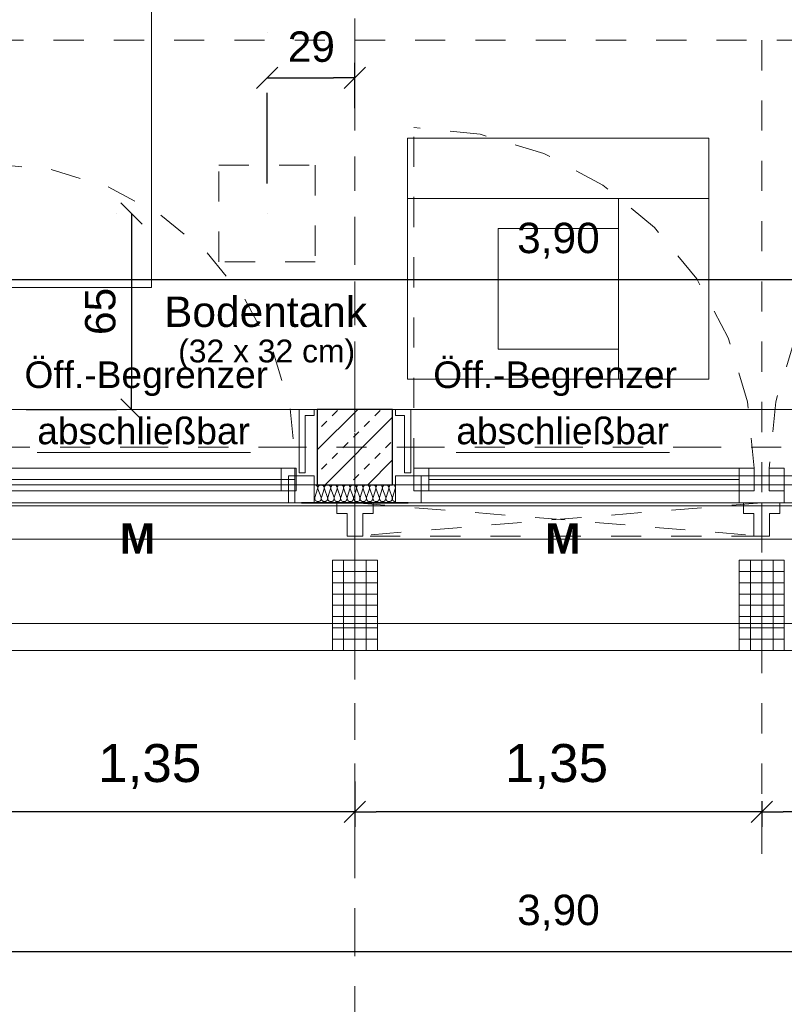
# Model space of a CAD drawing. Header units: metres. Extents: x -45.2 to 14.3, y -31.8 to 10.2.
# Tile 24 of 141: x -29.5 to -26.9, y -23.4 to -20.2. Entities that reach past the tile are written whole.
import ezdxf

# ---------------------------------------------------------------- set-up
doc = ezdxf.new("R2010")
doc.units = ezdxf.units.M
doc.header["$LTSCALE"] = 0.05
for name, pattern in [('1600.2032', [1.6, 0.8, -0.8]), ('Achsen 01', [5.291531, 3.175, -1.058062, 0.352704, -0.705764]), ('gestrichelt - 01', [2, 1, -1]), ('Raster 01', [2, 1, -1])]:
    doc.linetypes.add(name, pattern=pattern)
doc.layers.get('0').update_dxf_attribs({"lineweight": 25})
for name, color, linetype, lineweight, true_color in [('013_Beton und Stahlbetonarbeiten-000 Brüstung', 7, 'Continuous', 9, 0xa6a6a6), ('014_Fassadenarbeiten-000 Aufsicht Betonfertigteile', 7, 'Continuous', 9, 0xc0c0c0), ('014_Fassadenarbeiten-330 mineralische Dämmung', 7, 'Continuous', 9, 0x666666), ('030_Sonnenschutzarbeiten-Bemassung', 7, 'Continuous', 13, 0xff6633), ('030_Sonnenschutzarbeiten-Grundriss', 7, 'Continuous', 13, 0x555555), ('031_Metallbauarbeiten-330 Aufsicht Metallbauarbeiten', 7, 'Continuous', 9, 0xa6a6a6), ('032_Metallarbeiten-abschließbar', 7, 'Continuous', 13, 0x444444), ('032_Metallarbeiten-Fenster', 7, 'Continuous', 13, 0x444444), ('032_Metallarbeiten-Öffnungsbegrenzer', 7, 'Continuous', 13, 0x444444), ('ACTES-Einrichtung Aufsicht.', 7, 'Continuous', 9, 0xa6a6a6), ('AV1-Achsen', 1, 'Achsen 01', 18, 0xff0000), ('AV1-Einrichtung', 7, 'Continuous', 9, 0xa6a6a6), ('AV1-Raster', 7, 'Raster 01', 9, 0xa6a6a6)]:
    doc.layers.add(name, color=color, linetype=linetype, lineweight=lineweight, true_color=true_color)
for name, color, linetype, lineweight in [('013_Beton und Stahlbetonarbeiten-330 Außenstützen', 7, 'Continuous', 25), ('014_Fassadenarbeiten-330 Betonfertigteile vertikal', 7, 'Continuous', 9), ('027_Tischlerarbeiten-330 Innenfensterbänke', 7, 'Continuous', 9), ('030_Sonnenschutzarbeiten-Kasten+Behang', 7, 'Continuous', 5), ('030_Sonnenschutzarbeiten-Motor', 7, 'Continuous', 5), ('053_Niederspannungsanlagen-Bodentanks', 7, 'gestrichelt - 01', 9), ('AV1-Einrichtung Bemaßung', 7, 'Continuous', 9), ('Bemaßung-Bemaßung', 7, 'Continuous', 9), ('Keine', 7, 'Continuous', 9)]:
    doc.layers.add(name, color=color, linetype=linetype, lineweight=lineweight)
doc.styles.add('Arial', font='arial.ttf')
doc.styles.add('Arial (bold)', font='arialbd.ttf')

msp = doc.modelspace()

# ---------------------------------------------------------------- linework, layer by layer
at = {"color": 0, "linetype": 'Continuous', "lineweight": 15}
for p, q in [((-28.677, -20.4104), (-28.6062, -20.3396)), ((-28.3146, -20.3396), (-28.3854, -20.4104)), ((-29.127, -20.7896), (-29.0562, -20.8604)), ((-29.0562, -21.5104), (-29.127, -21.4396)), ((-28.3146, -22.7746), (-28.3854, -22.8454)), ((-28.3854, -22.8454), (-28.3146, -22.7746)), ((-26.9646, -22.7746), (-27.0354, -22.8454)), ((-27.0354, -22.8454), (-26.9646, -22.7746))]:
    msp.add_line(p, q, dxfattribs=at)
at = {"color": 0, "linetype": 'ByBlock', "lineweight": -2}
for p, q in [((-28.6416, -20.375), (-28.5709, -20.375)), ((-28.35, -20.375), (-28.4207, -20.375)), ((-29.0916, -20.825), (-29.0916, -20.8957)), ((-29.0916, -21.475), (-29.0916, -21.4043)), ((-28.35, -22.81), (-28.4207, -22.81)), ((-28.35, -22.81), (-28.2793, -22.81)), ((-27, -22.81), (-27.0707, -22.81)), ((-27, -22.81), (-26.9293, -22.81))]:
    msp.add_line(p, q, dxfattribs=at)
at = {"layer": '013_Beton und Stahlbetonarbeiten-000 Brüstung'}
for points in [[(-28.475, -21.725), (-30.925, -21.725), (-30.925, -21.475), (-28.475, -21.475)], [(-25.775, -21.725), (-28.225, -21.725), (-28.225, -21.475), (-25.775, -21.475)]]:
    msp.add_lwpolyline(points, close=True, dxfattribs=at)
at = {"layer": '013_Beton und Stahlbetonarbeiten-330 Außenstützen', "color": 251, "linetype": 'Continuous', "lineweight": 13, "true_color": 0x4c4c4c}
for p, q in [((-28.3404, -21.475), (-28.475, -21.6096)), ((-28.4257, -21.496), (-28.408, -21.4784)), ((-28.2843, -21.496), (-28.2666, -21.4784)), ((-28.461, -21.5314), (-28.4434, -21.5137)), ((-28.225, -21.501), (-28.449, -21.725)), ((-28.3196, -21.5314), (-28.3019, -21.5137)), ((-28.355, -21.5668), (-28.3373, -21.5491)), ((-28.3903, -21.6021), (-28.3727, -21.5844)), ((-28.2489, -21.6021), (-28.2312, -21.5844)), ((-28.4257, -21.6375), (-28.408, -21.6198)), ((-28.2843, -21.6375), (-28.2666, -21.6198)), ((-28.461, -21.6728), (-28.4434, -21.6551)), ((-28.3196, -21.6728), (-28.3019, -21.6551)), ((-28.225, -21.6424), (-28.3076, -21.725)), ((-28.355, -21.7082), (-28.3373, -21.6905))]:
    msp.add_line(p, q, dxfattribs=at)
at = {"layer": '013_Beton und Stahlbetonarbeiten-330 Außenstützen'}
msp.add_lwpolyline([(-28.225, -21.475), (-28.475, -21.475), (-28.475, -21.725), (-28.225, -21.725)], close=True, dxfattribs=at)
at = {"layer": '014_Fassadenarbeiten-000 Aufsicht Betonfertigteile'}
msp.add_lwpolyline([(-39.455, -21.905), (0.305, -21.905), (0.675, -22.275), (-39.825, -22.275)], close=True, dxfattribs=at)
at = {"layer": '014_Fassadenarbeiten-330 Betonfertigteile vertikal', "color": 8, "linetype": 'Continuous', "lineweight": 9, "true_color": 0x808080}
for p, q in [((-28.3875, -21.975), (-28.3875, -22.275)), ((-28.35, -21.975), (-28.35, -22.275)), ((-28.3125, -21.975), (-28.3125, -22.275)), ((-27.0375, -21.975), (-27.0375, -22.275)), ((-27, -21.975), (-27, -22.275)), ((-26.9625, -21.975), (-26.9625, -22.275))]:
    msp.add_line(p, q, dxfattribs=at)
at = {"layer": '014_Fassadenarbeiten-330 Betonfertigteile vertikal', "color": 8, "linetype": 'Continuous', "lineweight": 13, "true_color": 0x808080}
for p, q in [((-28.425, -22.0125), (-28.275, -22.0125)), ((-27.075, -22.0125), (-26.925, -22.0125)), ((-28.425, -22.05), (-28.275, -22.05)), ((-27.075, -22.05), (-26.925, -22.05)), ((-28.425, -22.0875), (-28.275, -22.0875)), ((-27.075, -22.0875), (-26.925, -22.0875)), ((-28.425, -22.125), (-28.275, -22.125)), ((-27.075, -22.125), (-26.925, -22.125)), ((-28.425, -22.1625), (-28.275, -22.1625)), ((-27.075, -22.1625), (-26.925, -22.1625)), ((-28.425, -22.2), (-28.275, -22.2)), ((-27.075, -22.2), (-26.925, -22.2)), ((-28.425, -22.2375), (-28.275, -22.2375)), ((-27.075, -22.2375), (-26.925, -22.2375))]:
    msp.add_line(p, q, dxfattribs=at)
at = {"layer": '014_Fassadenarbeiten-330 Betonfertigteile vertikal'}
for points in [[(-28.425, -21.975), (-28.275, -21.975), (-28.275, -22.275), (-28.425, -22.275)], [(-27.075, -21.975), (-26.925, -21.975), (-26.925, -22.275), (-27.075, -22.275)]]:
    msp.add_lwpolyline(points, close=True, dxfattribs=at)
at = {"layer": '014_Fassadenarbeiten-330 mineralische Dämmung'}
for points in [[(-28.4194, -21.767), (-28.419, -21.7689), (-28.4189, -21.7708), (-28.4192, -21.7727), (-28.4198, -21.7745), (-28.4207, -21.7762), (-28.4219, -21.7777), (-28.4234, -21.779), (-28.4234, -21.779), (-28.425, -21.7799), (-28.4268, -21.7806), (-28.4287, -21.781), (-28.4306, -21.781), (-28.4325, -21.7806), (-28.4343, -21.7799), (-28.4359, -21.779), (-28.4359, -21.779), (-28.4374, -21.7777), (-28.4386, -21.7762), (-28.4395, -21.7745), (-28.4401, -21.7727), (-28.4403, -21.7708), (-28.4403, -21.7689), (-28.4398, -21.767), (-28.4308, -21.739), (-28.4308, -21.739), (-28.4304, -21.7371), (-28.4303, -21.7352), (-28.4306, -21.7333), (-28.4312, -21.7315), (-28.4321, -21.7298), (-28.4333, -21.7283), (-28.4348, -21.727), (-28.4348, -21.727), (-28.4364, -21.7261), (-28.4382, -21.7254), (-28.4401, -21.725), (-28.442, -21.725), (-28.4439, -21.7254), (-28.4457, -21.7261), (-28.4473, -21.727), (-28.4473, -21.727), (-28.4488, -21.7283), (-28.45, -21.7298), (-28.4509, -21.7315), (-28.4515, -21.7333), (-28.4517, -21.7352), (-28.4517, -21.7371), (-28.4512, -21.739), (-28.4409, -21.767), (-28.4409, -21.767), (-28.4405, -21.7689), (-28.4404, -21.7708), (-28.4407, -21.7727), (-28.4412, -21.7745), (-28.4422, -21.7762), (-28.4434, -21.7777), (-28.4448, -21.779), (-28.4448, -21.779), (-28.4465, -21.7799), (-28.4482, -21.7806), (-28.4501, -21.781), (-28.4521, -21.781), (-28.4539, -21.7806), (-28.4557, -21.7799), (-28.4574, -21.779), (-28.4574, -21.779), (-28.4588, -21.7777), (-28.46, -21.7762), (-28.4609, -21.7745), (-28.4615, -21.7727), (-28.4618, -21.7708), (-28.4617, -21.7689), (-28.4613, -21.767), (-28.4523, -21.739), (-28.4523, -21.739), (-28.4519, -21.7371), (-28.4518, -21.7352), (-28.4521, -21.7333), (-28.4526, -21.7315), (-28.4536, -21.7298), (-28.4548, -21.7283), (-28.4562, -21.727), (-28.4562, -21.727), (-28.4579, -21.7261), (-28.4596, -21.7254), (-28.4615, -21.725), (-28.4635, -21.725), (-28.4653, -21.7254), (-28.4671, -21.7261), (-28.4688, -21.727), (-28.4688, -21.727), (-28.4702, -21.7283), (-28.4714, -21.7298), (-28.4723, -21.7315), (-28.4729, -21.7333), (-28.4732, -21.7352), (-28.4731, -21.7371), (-28.4727, -21.739), (-28.4623, -21.767), (-28.4623, -21.767), (-28.4619, -21.7689), (-28.4618, -21.7708), (-28.4621, -21.7727), (-28.4627, -21.7745), (-28.4636, -21.7762), (-28.4648, -21.7777), (-28.4663, -21.779), (-28.4663, -21.779), (-28.4679, -21.7799), (-28.4697, -21.7806), (-28.4716, -21.781), (-28.4735, -21.781), (-28.4754, -21.7806), (-28.4772, -21.7799), (-28.4788, -21.779), (-28.4788, -21.779), (-28.4803, -21.7777), (-28.4815, -21.7762), (-28.4824, -21.7745), (-28.483, -21.7727), (-28.4832, -21.7708), (-28.4832, -21.7689), (-28.4827, -21.767), (-28.4737, -21.739), (-28.4737, -21.739), (-28.4733, -21.7371), (-28.4732, -21.7352), (-28.4735, -21.7333), (-28.4741, -21.7315), (-28.475, -21.7298), (-28.4762, -21.7283), (-28.4777, -21.727), (-28.4794, -21.726), (-28.4812, -21.7254), (-28.4831, -21.725), (-28.485, -21.725)], [(-28.2264, -21.767), (-28.226, -21.769), (-28.2259, -21.771), (-28.2262, -21.773), (-28.2269, -21.7749), (-28.2279, -21.7766), (-28.2293, -21.7781), (-28.2309, -21.7793), (-28.2327, -21.7802), (-28.2346, -21.7808), (-28.2366, -21.781), (-28.2386, -21.7808), (-28.2405, -21.7802), (-28.2423, -21.7793), (-28.2439, -21.7781), (-28.2453, -21.7766), (-28.2463, -21.7749), (-28.247, -21.773), (-28.2473, -21.771), (-28.2472, -21.769), (-28.2468, -21.767), (-28.2378, -21.739), (-28.2378, -21.739), (-28.2374, -21.737), (-28.2373, -21.735), (-28.2376, -21.733), (-28.2383, -21.7311), (-28.2393, -21.7294), (-28.2407, -21.7279), (-28.2423, -21.7267), (-28.2441, -21.7257), (-28.246, -21.7252), (-28.248, -21.725), (-28.25, -21.7252), (-28.2519, -21.7257), (-28.2537, -21.7267), (-28.2553, -21.7279), (-28.2567, -21.7294), (-28.2577, -21.7311), (-28.2584, -21.733), (-28.2587, -21.735), (-28.2586, -21.737), (-28.2582, -21.739), (-28.2478, -21.767), (-28.2478, -21.767), (-28.2474, -21.769), (-28.2474, -21.771), (-28.2477, -21.773), (-28.2484, -21.7749), (-28.2494, -21.7766), (-28.2507, -21.7781), (-28.2523, -21.7793), (-28.2541, -21.7802), (-28.256, -21.7808), (-28.258, -21.781), (-28.2601, -21.7808), (-28.262, -21.7802), (-28.2638, -21.7793), (-28.2654, -21.7781), (-28.2667, -21.7766), (-28.2677, -21.7749), (-28.2684, -21.773), (-28.2687, -21.771), (-28.2687, -21.769), (-28.2682, -21.767), (-28.2592, -21.739), (-28.2592, -21.739), (-28.2588, -21.737), (-28.2588, -21.735), (-28.2591, -21.733), (-28.2598, -21.7311), (-28.2608, -21.7294), (-28.2621, -21.7279), (-28.2637, -21.7267), (-28.2655, -21.7257), (-28.2674, -21.7252), (-28.2694, -21.725), (-28.2715, -21.7252), (-28.2734, -21.7257), (-28.2752, -21.7267), (-28.2768, -21.7279), (-28.2781, -21.7294), (-28.2791, -21.7311), (-28.2798, -21.733), (-28.2801, -21.735), (-28.2801, -21.737), (-28.2796, -21.739), (-28.2693, -21.767), (-28.2693, -21.767), (-28.2689, -21.769), (-28.2688, -21.771), (-28.2691, -21.773), (-28.2698, -21.7749), (-28.2708, -21.7766), (-28.2722, -21.7781), (-28.2738, -21.7793), (-28.2756, -21.7802), (-28.2775, -21.7808), (-28.2795, -21.781), (-28.2815, -21.7808), (-28.2834, -21.7802), (-28.2852, -21.7793), (-28.2868, -21.7781), (-28.2882, -21.7766), (-28.2892, -21.7749), (-28.2899, -21.773), (-28.2902, -21.771), (-28.2901, -21.769), (-28.2897, -21.767), (-28.2807, -21.739), (-28.2807, -21.739), (-28.2803, -21.737), (-28.2802, -21.735), (-28.2805, -21.733), (-28.2812, -21.7311), (-28.2822, -21.7294), (-28.2836, -21.7279), (-28.2852, -21.7267), (-28.287, -21.7257), (-28.2889, -21.7252), (-28.2909, -21.725), (-28.2929, -21.7252), (-28.2948, -21.7257), (-28.2966, -21.7267), (-28.2982, -21.7279), (-28.2996, -21.7294), (-28.3006, -21.7311), (-28.3013, -21.733), (-28.3016, -21.735), (-28.3015, -21.737), (-28.3011, -21.739), (-28.2907, -21.767), (-28.2907, -21.767), (-28.2903, -21.769), (-28.2903, -21.771), (-28.2906, -21.773), (-28.2913, -21.7749), (-28.2923, -21.7766), (-28.2936, -21.7781), (-28.2952, -21.7793), (-28.297, -21.7802), (-28.2989, -21.7808), (-28.3009, -21.781), (-28.303, -21.7808), (-28.3049, -21.7802), (-28.3067, -21.7793), (-28.3083, -21.7781), (-28.3096, -21.7766), (-28.3106, -21.7749), (-28.3113, -21.773), (-28.3116, -21.771), (-28.3116, -21.769), (-28.3111, -21.767), (-28.3021, -21.739), (-28.3021, -21.739), (-28.3017, -21.737), (-28.3017, -21.735), (-28.302, -21.733), (-28.3027, -21.7311), (-28.3037, -21.7294), (-28.305, -21.7279), (-28.3066, -21.7267), (-28.3084, -21.7257), (-28.3103, -21.7252), (-28.3123, -21.725), (-28.3144, -21.7252), (-28.3163, -21.7257), (-28.3181, -21.7267), (-28.3197, -21.7279), (-28.321, -21.7294), (-28.322, -21.7311), (-28.3227, -21.733), (-28.323, -21.735), (-28.323, -21.737), (-28.3225, -21.739), (-28.3122, -21.767), (-28.3122, -21.767), (-28.3118, -21.769), (-28.3117, -21.771), (-28.312, -21.773), (-28.3127, -21.7749), (-28.3137, -21.7766), (-28.3151, -21.7781), (-28.3167, -21.7793), (-28.3185, -21.7802), (-28.3204, -21.7808), (-28.3224, -21.781), (-28.3244, -21.7808), (-28.3263, -21.7802), (-28.3281, -21.7793), (-28.3297, -21.7781), (-28.3311, -21.7766), (-28.3321, -21.7749), (-28.3328, -21.773), (-28.3331, -21.771), (-28.333, -21.769), (-28.3326, -21.767), (-28.3236, -21.739), (-28.3236, -21.739), (-28.3232, -21.737), (-28.3231, -21.735), (-28.3234, -21.733), (-28.3241, -21.7311), (-28.3251, -21.7294), (-28.3265, -21.7279), (-28.3281, -21.7267), (-28.3299, -21.7257), (-28.3318, -21.7252), (-28.3338, -21.725), (-28.3358, -21.7252), (-28.3377, -21.7257), (-28.3395, -21.7267), (-28.3411, -21.7279), (-28.3425, -21.7294), (-28.3435, -21.7311), (-28.3442, -21.733), (-28.3445, -21.735), (-28.3444, -21.737), (-28.344, -21.739), (-28.3336, -21.767), (-28.3336, -21.767), (-28.3332, -21.769), (-28.3332, -21.771), (-28.3335, -21.773), (-28.3342, -21.7749), (-28.3352, -21.7766), (-28.3365, -21.7781), (-28.3381, -21.7793), (-28.3399, -21.7802), (-28.3418, -21.7808), (-28.3438, -21.781), (-28.3459, -21.7808), (-28.3478, -21.7802), (-28.3496, -21.7793), (-28.3512, -21.7781), (-28.3525, -21.7766), (-28.3535, -21.7749), (-28.3542, -21.773), (-28.3545, -21.771), (-28.3545, -21.769), (-28.354, -21.767), (-28.345, -21.739), (-28.345, -21.739), (-28.3446, -21.737), (-28.3446, -21.735), (-28.3449, -21.733), (-28.3456, -21.7311), (-28.3466, -21.7294), (-28.3479, -21.7279), (-28.3495, -21.7267), (-28.3513, -21.7257), (-28.3532, -21.7252), (-28.3552, -21.725), (-28.3573, -21.7252), (-28.3592, -21.7257), (-28.361, -21.7267), (-28.3626, -21.7279), (-28.3639, -21.7294), (-28.3649, -21.7311), (-28.3656, -21.733), (-28.3659, -21.735), (-28.3659, -21.737), (-28.3654, -21.739), (-28.3551, -21.767), (-28.3551, -21.767), (-28.3547, -21.769), (-28.3546, -21.771), (-28.3549, -21.773), (-28.3556, -21.7749), (-28.3566, -21.7766), (-28.358, -21.7781), (-28.3596, -21.7793), (-28.3614, -21.7802), (-28.3633, -21.7808), (-28.3653, -21.781), (-28.3673, -21.7808), (-28.3692, -21.7802), (-28.371, -21.7793), (-28.3726, -21.7781), (-28.374, -21.7766), (-28.375, -21.7749), (-28.3757, -21.773), (-28.376, -21.771), (-28.3759, -21.769), (-28.3755, -21.767), (-28.3665, -21.739), (-28.3665, -21.739), (-28.3661, -21.737), (-28.366, -21.735), (-28.3663, -21.733), (-28.367, -21.7311), (-28.368, -21.7294), (-28.3694, -21.7279), (-28.371, -21.7267), (-28.3728, -21.7257), (-28.3747, -21.7252), (-28.3767, -21.725), (-28.3787, -21.7252), (-28.3806, -21.7257), (-28.3824, -21.7267), (-28.384, -21.7279), (-28.3854, -21.7294), (-28.3864, -21.7311), (-28.3871, -21.733), (-28.3874, -21.735), (-28.3873, -21.737), (-28.3869, -21.739), (-28.3765, -21.767), (-28.3765, -21.767), (-28.3761, -21.769), (-28.3761, -21.771), (-28.3764, -21.773), (-28.3771, -21.7749), (-28.3781, -21.7766), (-28.3794, -21.7781), (-28.381, -21.7793), (-28.3828, -21.7802), (-28.3847, -21.7808), (-28.3867, -21.781), (-28.3888, -21.7808), (-28.3907, -21.7802), (-28.3925, -21.7793), (-28.3941, -21.7781), (-28.3954, -21.7766), (-28.3964, -21.7749), (-28.3971, -21.773), (-28.3974, -21.771), (-28.3974, -21.769), (-28.3969, -21.767), (-28.3879, -21.739), (-28.3879, -21.739), (-28.3875, -21.737), (-28.3875, -21.735), (-28.3878, -21.733), (-28.3885, -21.7311), (-28.3895, -21.7294), (-28.3908, -21.7279), (-28.3924, -21.7267), (-28.3942, -21.7257), (-28.3961, -21.7252), (-28.3981, -21.725), (-28.4002, -21.7252), (-28.4021, -21.7257), (-28.4039, -21.7267), (-28.4055, -21.7279), (-28.4068, -21.7294), (-28.4078, -21.7311), (-28.4085, -21.733), (-28.4088, -21.735), (-28.4088, -21.737), (-28.4083, -21.739), (-28.398, -21.767), (-28.398, -21.767), (-28.3976, -21.769), (-28.3975, -21.771), (-28.3978, -21.773), (-28.3985, -21.7749), (-28.3995, -21.7766), (-28.4009, -21.7781), (-28.4025, -21.7793), (-28.4043, -21.7802), (-28.4062, -21.7808), (-28.4082, -21.781), (-28.4102, -21.7808), (-28.4121, -21.7802), (-28.4139, -21.7793), (-28.4155, -21.7781), (-28.4169, -21.7766), (-28.4179, -21.7749), (-28.4186, -21.773), (-28.4189, -21.771), (-28.4188, -21.769), (-28.4184, -21.767), (-28.4094, -21.739), (-28.4094, -21.739), (-28.409, -21.737), (-28.4089, -21.735), (-28.4092, -21.733), (-28.4099, -21.7311), (-28.4109, -21.7294), (-28.4123, -21.7279), (-28.4139, -21.7267), (-28.4157, -21.7257), (-28.4176, -21.7252), (-28.4196, -21.725), (-28.4216, -21.7252), (-28.4235, -21.7257), (-28.4253, -21.7267), (-28.4269, -21.7279), (-28.4283, -21.7294), (-28.4293, -21.7311), (-28.43, -21.733), (-28.4303, -21.735), (-28.4302, -21.737), (-28.4298, -21.739), (-28.4194, -21.767), (-28.4194, -21.767), (-28.419, -21.769), (-28.419, -21.771), (-28.4193, -21.773), (-28.42, -21.7749), (-28.421, -21.7766), (-28.4223, -21.7781), (-28.4239, -21.7793), (-28.4257, -21.7802), (-28.4276, -21.7808), (-28.4296, -21.781), (-28.4316, -21.7808), (-28.4336, -21.7802), (-28.4354, -21.7793), (-28.437, -21.7781), (-28.4383, -21.7766), (-28.4393, -21.7749), (-28.44, -21.773), (-28.4403, -21.771), (-28.4403, -21.769), (-28.4398, -21.767), (-28.4308, -21.739), (-28.4308, -21.739), (-28.4304, -21.737), (-28.4304, -21.735), (-28.4307, -21.733), (-28.4314, -21.7311), (-28.4324, -21.7294), (-28.4337, -21.7279), (-28.4353, -21.7267), (-28.4371, -21.7257), (-28.439, -21.7252), (-28.441, -21.725), (-28.4431, -21.7252), (-28.445, -21.7257), (-28.4468, -21.7267), (-28.4484, -21.7279), (-28.4497, -21.7294), (-28.4507, -21.7311), (-28.4514, -21.733), (-28.4517, -21.735), (-28.4517, -21.737), (-28.4512, -21.739), (-28.4409, -21.767), (-28.4409, -21.767), (-28.4405, -21.769), (-28.4404, -21.771), (-28.4407, -21.773), (-28.4414, -21.7749), (-28.4424, -21.7766), (-28.4438, -21.7781), (-28.4454, -21.7793), (-28.4472, -21.7802), (-28.4491, -21.7808), (-28.4511, -21.781), (-28.4531, -21.7808), (-28.455, -21.7802), (-28.4568, -21.7793), (-28.4584, -21.7781), (-28.4598, -21.7766), (-28.4608, -21.7749), (-28.4615, -21.773), (-28.4618, -21.771), (-28.4617, -21.769), (-28.4613, -21.767), (-28.4523, -21.739), (-28.4523, -21.739), (-28.4519, -21.737), (-28.4518, -21.735), (-28.4521, -21.733), (-28.4528, -21.7311), (-28.4538, -21.7294), (-28.4552, -21.7279), (-28.4568, -21.7267), (-28.4586, -21.7257), (-28.4605, -21.7252), (-28.4625, -21.725), (-28.4645, -21.7252), (-28.4664, -21.7257), (-28.4682, -21.7267), (-28.4698, -21.7279), (-28.4712, -21.7294), (-28.4722, -21.7311), (-28.4729, -21.733), (-28.4732, -21.735), (-28.4731, -21.737), (-28.4727, -21.739)], [(-28.215, -21.781), (-28.217, -21.7808), (-28.219, -21.7803), (-28.2208, -21.7794), (-28.2224, -21.7782), (-28.2238, -21.7767), (-28.2248, -21.7749), (-28.2255, -21.773), (-28.2258, -21.771), (-28.2258, -21.769), (-28.2253, -21.767), (-28.2164, -21.739), (-28.2164, -21.739), (-28.2159, -21.737), (-28.2159, -21.735), (-28.2162, -21.733), (-28.2169, -21.7311), (-28.2179, -21.7294), (-28.2192, -21.7279), (-28.2208, -21.7267), (-28.2226, -21.7257), (-28.2245, -21.7252), (-28.2266, -21.725), (-28.2286, -21.7252), (-28.2305, -21.7257), (-28.2323, -21.7267), (-28.2339, -21.7279), (-28.2352, -21.7294), (-28.2362, -21.7311), (-28.2369, -21.733), (-28.2372, -21.735), (-28.2372, -21.737), (-28.2367, -21.739), (-28.2264, -21.767), (-28.2264, -21.767), (-28.226, -21.769), (-28.2259, -21.771), (-28.2262, -21.773), (-28.2269, -21.7749), (-28.2279, -21.7766), (-28.2293, -21.7781), (-28.2309, -21.7793), (-28.2327, -21.7802), (-28.2346, -21.7808), (-28.2366, -21.781), (-28.2386, -21.7808), (-28.2405, -21.7802), (-28.2423, -21.7793), (-28.2439, -21.7781), (-28.2453, -21.7766), (-28.2463, -21.7749), (-28.247, -21.773), (-28.2473, -21.771), (-28.2472, -21.769), (-28.2468, -21.767), (-28.2378, -21.739), (-28.2378, -21.739), (-28.2374, -21.737), (-28.2373, -21.735), (-28.2376, -21.733), (-28.2383, -21.7311), (-28.2393, -21.7294), (-28.2407, -21.7279), (-28.2423, -21.7267), (-28.2441, -21.7257), (-28.246, -21.7252), (-28.248, -21.725), (-28.25, -21.7252), (-28.2519, -21.7257), (-28.2537, -21.7267), (-28.2553, -21.7279), (-28.2567, -21.7294), (-28.2577, -21.7311), (-28.2584, -21.733), (-28.2587, -21.735), (-28.2586, -21.737), (-28.2582, -21.739), (-28.2478, -21.767), (-28.2478, -21.767), (-28.2474, -21.769), (-28.2474, -21.771), (-28.2477, -21.773), (-28.2484, -21.7749), (-28.2494, -21.7766), (-28.2507, -21.7781), (-28.2523, -21.7793), (-28.2541, -21.7802), (-28.256, -21.7808), (-28.258, -21.781), (-28.2601, -21.7808), (-28.262, -21.7802), (-28.2638, -21.7793), (-28.2654, -21.7781), (-28.2667, -21.7766), (-28.2677, -21.7749), (-28.2684, -21.773), (-28.2687, -21.771), (-28.2687, -21.769), (-28.2682, -21.767)], [(-28.485, -21.7761), (-28.4841, -21.7744), (-28.4835, -21.7726), (-28.4833, -21.7707), (-28.4834, -21.7689), (-28.4838, -21.767), (-28.485, -21.7637)]]:
    msp.add_lwpolyline(points, dxfattribs=at)
at = {"layer": '027_Tischlerarbeiten-330 Innenfensterbänke'}
for points in [[(-28.485, -21.475), (-28.485, -21.495), (-28.515, -21.495), (-28.515, -21.685), (-28.535, -21.685), (-28.535, -21.475)], [(-28.215, -21.475), (-28.215, -21.495), (-28.185, -21.495), (-28.185, -21.685), (-28.165, -21.685), (-28.165, -21.475)]]:
    msp.add_lwpolyline(points, close=True, dxfattribs=at)
at = {"layer": '030_Sonnenschutzarbeiten-Bemassung', "color": 0, "lineweight": -2}
for p, q in [((-28.35, -22.71), (-28.35, -22.86)), ((-28.35, -22.71), (-28.35, -22.86)), ((-27, -22.775), (-27, -22.86)), ((-27, -22.775), (-27, -22.86)), ((-28.4207, -22.81), (-29.6293, -22.81)), ((-27.0707, -22.81), (-28.2793, -22.81)), ((-25.7207, -22.81), (-26.9293, -22.81))]:
    msp.add_line(p, q, dxfattribs=at)
at = {"layer": '030_Sonnenschutzarbeiten-Grundriss', "color": 251, "true_color": 0x555555}
for points in [[(-28.35, -21.895), (-28.376, -21.895), (-28.376, -21.82), (-28.41, -21.82), (-28.41, -21.785), (-28.35, -21.785)], [(-28.35, -21.895), (-28.324, -21.895), (-28.324, -21.82), (-28.29, -21.82), (-28.29, -21.785), (-28.35, -21.785)], [(-27, -21.895), (-27.026, -21.895), (-27.026, -21.82), (-27.06, -21.82), (-27.06, -21.785), (-27, -21.785)], [(-27, -21.895), (-26.974, -21.895), (-26.974, -21.82), (-26.94, -21.82), (-26.94, -21.785), (-27, -21.785)]]:
    msp.add_lwpolyline(points, close=True, dxfattribs=at)
at = {"layer": '030_Sonnenschutzarbeiten-Kasten+Behang', "color": 1, "linetype": '1600.2032', "lineweight": 18, "true_color": 0xff0000}
for p, q in [((-27, -21.785), (-28.35, -21.895)), ((-28.35, -21.785), (-27, -21.895))]:
    msp.add_line(p, q, dxfattribs=at)
at = {"layer": '030_Sonnenschutzarbeiten-Kasten+Behang', "color": 1, "linetype": 'Continuous', "lineweight": 18, "true_color": 0xff0000}
for points in [[(-28.376, -21.82), (-28.41, -21.82), (-28.41, -21.785), (-28.35, -21.785), (-28.35, -21.895), (-28.376, -21.895)], [(-28.324, -21.82), (-28.29, -21.82), (-28.29, -21.785), (-28.35, -21.785), (-28.35, -21.895), (-28.324, -21.895)], [(-27.026, -21.82), (-27.06, -21.82), (-27.06, -21.785), (-27, -21.785), (-27, -21.895), (-27.026, -21.895)], [(-26.974, -21.82), (-26.94, -21.82), (-26.94, -21.785), (-27, -21.785), (-27, -21.895), (-26.974, -21.895)]]:
    msp.add_lwpolyline(points, close=True, dxfattribs=at)
at = {"layer": '030_Sonnenschutzarbeiten-Kasten+Behang', "color": 1, "linetype": '1600.2032', "lineweight": 18, "true_color": 0xff0000}
msp.add_lwpolyline([(-28.35, -21.785), (-27, -21.785), (-27, -21.895), (-28.35, -21.895)], close=True, dxfattribs=at)
at = {"layer": '031_Metallbauarbeiten-330 Aufsicht Metallbauarbeiten'}
for points in [[(-31.05, -21.795), (-28.35, -21.795), (-28.35, -22.185), (-31.05, -22.185)], [(-28.35, -21.795), (-25.65, -21.795), (-25.65, -22.185), (-28.35, -22.185)]]:
    msp.add_lwpolyline(points, close=True, dxfattribs=at)
at = {"layer": '032_Metallarbeiten-abschließbar', "color": 12, "linetype": 'Continuous', "true_color": 0xdd0000}
for p, q in [((-29.4042, -21.6178), (-28.6965, -21.6178)), ((-28.0136, -21.6178), (-27.306, -21.6178))]:
    msp.add_line(p, q, dxfattribs=at)
at = {"layer": '032_Metallarbeiten-Fenster', "color": 7, "linetype": 'gestrichelt - 01', "lineweight": 18}
msp.add_line((-28.155, -21.67), (-28.155, -20.54), dxfattribs=at)
at = {"layer": '032_Metallarbeiten-Fenster', "color": 7, "lineweight": 18}
for p, q in [((-28.55, -21.7075), (-29.625, -21.7075)), ((-29.505, -21.7075), (-28.595, -21.7075)), ((-28.105, -21.7075), (-27.075, -21.7075))]:
    msp.add_line(p, q, dxfattribs=at)
at = {"layer": '032_Metallarbeiten-Fenster', "color": 7, "linetype": 'gestrichelt - 01', "lineweight": 18}
for points in [[(-27.025, -21.67), (-27.0467, -21.4495), (-27.111, -21.2376), (-27.2154, -21.0422), (-27.356, -20.871), (-27.5272, -20.7304), (-27.7226, -20.626), (-27.9345, -20.5617), (-28.155, -20.54)], [(-25.845, -20.54), (-26.0655, -20.5617), (-26.2774, -20.626), (-26.4728, -20.7304), (-26.644, -20.871), (-26.7846, -21.0422), (-26.889, -21.2376), (-26.9533, -21.4495), (-26.975, -21.67)], [(-29.555, -21.67), (-29.555, -20.66), (-29.555, -20.66), (-29.358, -20.6794), (-29.1685, -20.7369), (-28.9939, -20.8302), (-28.8408, -20.9558), (-28.7152, -21.1089), (-28.6219, -21.2835), (-28.5644, -21.473), (-28.545, -21.67)]]:
    msp.add_lwpolyline(points, dxfattribs=at)
at = {"layer": '032_Metallarbeiten-Fenster', "color": 7, "lineweight": 18}
for points in [[(-28.55, -21.67), (-28.55, -21.785), (-30.85, -21.785), (-30.85, -21.67)], [(-28.595, -21.67), (-29.505, -21.67), (-29.505, -21.745), (-28.595, -21.745)], [(-28.545, -21.745), (-28.595, -21.745), (-28.595, -21.67), (-28.545, -21.67)], [(-28.155, -21.745), (-28.105, -21.745), (-28.105, -21.67), (-28.155, -21.67)], [(-28.105, -21.745), (-27.075, -21.745), (-27.075, -21.67), (-28.105, -21.67)], [(-27.075, -21.745), (-27.025, -21.745), (-27.025, -21.67), (-27.075, -21.67)], [(-26.925, -21.745), (-26.975, -21.745), (-26.975, -21.67), (-26.925, -21.67)], [(-28.485, -21.785), (-28.57, -21.785), (-28.57, -21.695), (-28.485, -21.695)], [(-28.13, -21.785), (-28.13, -21.695), (-28.215, -21.695), (-28.215, -21.785)], [(-25.87, -21.695), (-25.87, -21.785), (-28.13, -21.785), (-28.13, -21.695)], [(-26.925, -21.785), (-27.075, -21.785), (-27.075, -21.695), (-26.925, -21.695)]]:
    msp.add_lwpolyline(points, close=True, dxfattribs=at)
at = {"layer": '032_Metallarbeiten-Fenster', "color": 7, "linetype": 'Continuous', "lineweight": 9}
msp.add_lwpolyline([(-28.5269, -21.7843), (-28.1731, -21.7843), (-28.1731, -21.7863), (-28.5269, -21.7863)], close=True, dxfattribs=at)
at = {"layer": '053_Niederspannungsanlagen-Bodentanks'}
msp.add_lwpolyline([(-28.8016, -20.665), (-28.4816, -20.665), (-28.4816, -20.985), (-28.8016, -20.985)], close=True, dxfattribs=at)
at = {"layer": 'ACTES-Einrichtung Aufsicht.'}
msp.add_lwpolyline([(-29.625, -21.07), (-29.625, -18.275), (-29.025, -18.275), (-29.025, -21.07)], close=True, dxfattribs=at)
at = {"layer": 'AV1-Achsen'}
for p, q in [((-28.35, -26.5), (-28.35, 4.9)), ((-43.35, -21.6), (4.2, -21.6))]:
    msp.add_line(p, q, dxfattribs=at)
at = {"layer": 'AV1-Einrichtung'}
for points in [[(-28.175, -20.575), (-27.175, -20.575), (-27.175, -21.375), (-28.175, -21.375)], [(-28.175, -20.775), (-27.175, -20.775), (-27.175, -21.375), (-28.175, -21.375)], [(-27.475, -20.775), (-27.175, -20.775), (-27.175, -21.375), (-27.475, -21.375)], [(-27.875, -20.875), (-27.475, -20.875), (-27.475, -21.275), (-27.875, -21.275)]]:
    msp.add_lwpolyline(points, close=True, dxfattribs=at)
at = {"layer": 'AV1-Einrichtung Bemaßung', "color": 0, "lineweight": -2}
for p, q in [((-28.35, -20.475), (-28.35, -20.325)), ((-28.5709, -20.375), (-28.4207, -20.375)), ((-28.6416, -20.725), (-28.6416, -20.425)), ((-29.1416, -20.825), (-29.1416, -20.825)), ((-29.0916, -20.8957), (-29.0916, -21.4043)), ((-25.7957, -21.0453), (-29.5543, -21.0453)), ((-29.4416, -21.475), (-29.1416, -21.475))]:
    msp.add_line(p, q, dxfattribs=at)
at = {"layer": 'AV1-Raster'}
for p, q in [((-28.35, -22.95), (-28.35, 1.35)), ((-27, -22.95), (-27, 1.35)), ((1.35, -20.25), (-40.5, -20.25))]:
    msp.add_line(p, q, dxfattribs=at)
at = {"layer": 'Bemaßung-Bemaßung', "color": 0, "linetype": 'Continuous', "lineweight": -2}
msp.add_line((-25.7957, -23.275), (-29.5543, -23.275), dxfattribs=at)
at = {"layer": 'Defpoints', "color": 0, "lineweight": 0}
for p, q in [((-28.6416, -20.225), (-28.6416, -20.225)), ((-28.35, -20.375), (-28.35, -20.375)), ((-28.6416, -20.825), (-28.6416, -20.825)), ((-29.0916, -21.475), (-29.0916, -21.475)), ((-28.9416, -21.475), (-28.9416, -21.475)), ((-28.475, -21.475), (-28.475, -21.475)), ((-28.475, -21.475), (-28.475, -21.475)), ((-28.225, -21.475), (-28.225, -21.475)), ((-28.225, -21.475), (-28.225, -21.475)), ((-28.35, -21.6), (-28.35, -21.6)), ((-28.35, -21.6), (-28.35, -21.6)), ((-28.35, -21.6), (-28.35, -21.6)), ((-28.35, -22.1606), (-28.35, -22.1606)), ((-28.35, -22.1606), (-28.35, -22.1606)), ((-28.425, -22.275), (-28.425, -22.275)), ((-28.425, -22.275), (-28.425, -22.275)), ((-28.275, -22.275), (-28.275, -22.275)), ((-28.275, -22.275), (-28.275, -22.275)), ((-27.075, -22.275), (-27.075, -22.275)), ((-27.075, -22.275), (-27.075, -22.275)), ((-27, -22.275), (-27, -22.275)), ((-27, -22.275), (-27, -22.275)), ((-28.35, -22.81), (-28.35, -22.81)), ((-27, -22.81), (-27, -22.81))]:
    msp.add_line(p, q, dxfattribs=at)
at = {"layer": 'Keine', "color": 8, "linetype": 'Continuous', "lineweight": 13, "true_color": 0x808080}
msp.add_lwpolyline([(-39.025, -5.525), (-23.075, -5.525), (-23.075, -21.475), (-39.025, -21.475)], close=True, dxfattribs=at)

# ---------------------------------------------------------------- texts
at = {"layer": '030_Sonnenschutzarbeiten-Bemassung', "color": 0, "char_height": 0.12609, "attachment_point": 7, "style": 'Arial'}
for insert in [(-29.2025, -22.7348), (-27.8525, -22.7348)]:
    msp.add_mtext('1,35', dxfattribs=dict(at, insert=insert))
at = {"layer": '030_Sonnenschutzarbeiten-Motor', "color": 255, "char_height": 0.1009, "attachment_point": 7, "style": 'Arial (bold)'}
for insert in [(-29.1303, -21.9535), (-27.7183, -21.9535)]:
    msp.add_mtext('M', dxfattribs=dict(at, insert=insert))
at = {"layer": '032_Metallarbeiten-abschließbar', "color": 12, "true_color": 0xdd0000, "char_height": 0.088263, "attachment_point": 7, "style": 'Arial'}
for insert in [(-29.4042, -21.5917), (-28.0136, -21.5917)]:
    msp.add_mtext('abschließbar', dxfattribs=dict(at, insert=insert))
at = {"layer": '032_Metallarbeiten-Öffnungsbegrenzer', "color": 7, "char_height": 0.088263, "attachment_point": 7, "style": 'Arial'}
for insert in [(-29.4468, -21.4306), (-28.0901, -21.4306)]:
    msp.add_mtext('Öff.-Begrenzer', dxfattribs=dict(at, insert=insert))
at = {"layer": '053_Niederspannungsanlagen-Bodentanks', "attachment_point": 7, "style": 'Arial'}
for s, insert, char_height in [('Bodentank', (-28.9834, -21.2027), 0.10087), ('(32 x 32 cm)', (-28.9366, -21.3417), 0.075654)]:
    msp.add_mtext(s, dxfattribs=dict(at, insert=insert, char_height=char_height))
at = {"layer": 'AV1-Einrichtung Bemaßung', "color": 0, "char_height": 0.10087, "attachment_point": 7, "style": 'Arial'}
for s, insert in [('29', (-28.5731, -20.3231)), ('3,90', (-27.8117, -20.9752))]:
    msp.add_mtext(s, dxfattribs=dict(at, insert=insert))
at = {"layer": 'AV1-Einrichtung Bemaßung', "color": 0, "insert": (-29.1435, -21.2282), "char_height": 0.10087, "attachment_point": 7, "rotation": 90, "style": 'Arial'}
msp.add_mtext('65', dxfattribs=at)
at = {"layer": 'Bemaßung-Bemaßung', "color": 0, "insert": (-27.8117, -23.2048), "char_height": 0.10087, "attachment_point": 7, "style": 'Arial'}
msp.add_mtext('3,90', dxfattribs=at)

doc.saveas('drawing.dxf')
